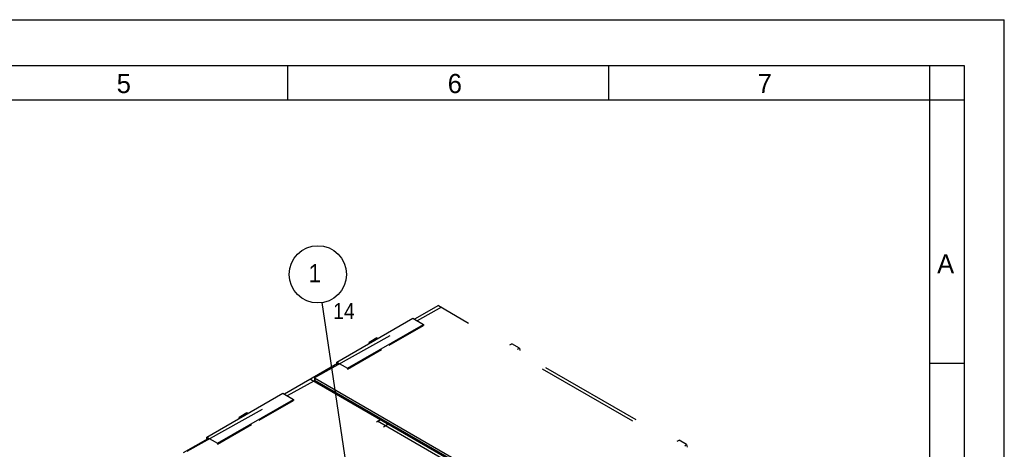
# Model space of a CAD drawing. Header units: millimetres. Extents: x 0 to 5600, y -1552 to 3960.
# Tile 199 of 199: x 3310 to 5600, y 2960 to 3960. Entities that reach past the tile are written whole.
import ezdxf

# ---------------------------------------------------------------- set-up
doc = ezdxf.new("R2010")
doc.units = ezdxf.units.MM
doc.header["$LTSCALE"] = 308
doc.layers.get('0').update_dxf_attribs({"linetype": 'CONTINUOUS'})
doc.layers.add('06___PRT_ALL_SURFS', color=7, linetype='CONTINUOUS')
doc.styles.get("Standard").update_dxf_attribs({"font": 'txt', "width": 0.9})
doc.styles.add('TEXTSTYLE_2', font='txt')
doc.dimstyles.get("Standard").update_dxf_attribs({"dimtxt": 20, "dimasz": 33.333333, "dimexe": 1.5, "dimexo": 1.5, "dimtad": 1, "dimzin": 0, "dimdsep": 46, "dimtxsty": 'Standard', "dimblk": '_FILLED', "dimblk1": '_FILLED', "dimblk2": '_FILLED', "dimcen": 0.09, "dimazin": 0, "dimtol": 1, "dimtp": 0.01, "dimtm": 0.01, "dimtfac": 1, "dimtofl": 0, "dimtmove": 0, "dimatfit": 3, "dimldrblk": '_FILLED', "dimfxl": 0, "dimtolj": 1, "dimtzin": 0, "dimarcsym": 0})

# ---------------------------------------------------------------- blocks, each defined once
blk = doc.blocks.new('_FILLED')
at = {"color": 0, "linetype": 'ByBlock'}
blk.add_solid([(0, 0), (-1, 0.2), (-1, -0.2)], dxfattribs=at)
blk = doc.blocks.new('BOM BALLOON 28_BL0', base_point=(4021.2, 3348.6))
at = {"color": 2, "linetype": 'Continuous'}
blk.add_circle((4003.1, 3367.3), 66.7, dxfattribs=at)
at = {"color": 2, "linetype": 'Continuous', "width": 0.9}
for s, height, p in [('1', 42.7, (3981.7, 3348.5)), ('14', 37.33, (4038.8, 3263.2))]:
    blk.add_text(s, height=height, dxfattribs=at).set_placement(p)

msp = doc.modelspace()

# ---------------------------------------------------------------- linework, layer by layer
at = {"color": 7, "linetype": 'Continuous'}
for p, q in [((0, 3960), (5600, 3960)), ((5600, 0), (5600, 3960)), ((80, 3853.3), (5506.7, 3853.3)), ((3933.3, 3773.3), (3933.3, 3853.3)), ((4680, 3773.3), (4680, 3853.3)), ((5426.7, 680), (5426.7, 3853.3)), ((5506.7, 3853.3), (5506.7, 80)), ((80, 3773.3), (5506.7, 3773.3)), ((4283.4, 3294.6), (4228.1, 3262.6)), ((4290.5, 3290.5), (4234.2, 3259.1)), ((4283.4, 3294.6), (4353.8, 3254)), ((4047.1, 3163), (4223.9, 3265.1)), ((4223.9, 3265.1), (4248.6, 3250.8)), ((4071.8, 3148.7), (4248.6, 3250.8)), ((4169.1, 3202.4), (4248.6, 3248.4)), ((4248.6, 3250.8), (4248.6, 3248.4)), ((4170.8, 3223.8), (3995.4, 3126.1)), ((4071.8, 3146.3), (4151.4, 3192.2)), ((4047.1, 3158.1), (4047.1, 3163)), ((4047.1, 3163), (4071.8, 3148.7)), ((4049.2, 3159.4), (3925.8, 3088.1)), ((4052.1, 3157.7), (4049.2, 3159.4)), ((4071.8, 3148.7), (4071.8, 3146.3)), ((4735.6, 3025.4), (4525.6, 3146.6)), ((4532.7, 3150.7), (4742.7, 3029.4)), ((5506.7, 3160), (5426.7, 3160)), ((3993.5, 3119), (3931.8, 3084.7)), ((3986.4, 3123.1), (4697.1, 2712.8)), ((3995.4, 3126.1), (3995.5, 3120.2)), ((3995.4, 3126.1), (4693.3, 2723.1)), ((3995.5, 3120.2), (3996.7, 3119.4)), ((3996.7, 3119.3), (3996.8, 3125.3)), ((4693.2, 2717.1), (3996.7, 3119.3)), ((3744.8, 2988.5), (3921.6, 3090.6)), ((3769.5, 2974.2), (3946.3, 3076.3)), ((3866.8, 3027.9), (3946.3, 3073.8)), ((3921.6, 3090.6), (3946.3, 3076.3)), ((3946.3, 3076.3), (3946.3, 3073.8)), ((3873.8, 3052.4), (3698.4, 2954.6)), ((4548.4, 2790.5), (4141.8, 3025.2)), ((3769.5, 2971.8), (3849.1, 3017.7)), ((3746.9, 2984.8), (3689.5, 2951.7)), ((3744.8, 2983.6), (3744.8, 2988.5)), ((3744.8, 2988.5), (3769.5, 2974.2)), ((3749.7, 2983.2), (3746.9, 2984.8)), ((3769.5, 2974.2), (3769.5, 2971.8))]:
    msp.add_line(p, q, dxfattribs=at)
at = {"layer": '06___PRT_ALL_SURFS', "color": 7, "linetype": 'Continuous'}
for p, q in [((4122.4, 3209), (4121.7, 3206.1)), ((4124.5, 3207.7), (4122.4, 3209)), ((4142.2, 3217.9), (4140.1, 3219.2)), ((4450.1, 3203.2), (4454.4, 3205.7)), ((4467.8, 3193), (4472, 3195.5)), ((4472, 3195.5), (4473.1, 3190)), ((3820.1, 3034.4), (3819.4, 3031.6)), ((3822.2, 3033.2), (3820.1, 3034.4)), ((3839.9, 3043.4), (3837.8, 3044.6)), ((4139.3, 3023.8), (4148.9, 3029.3)), ((4155.5, 3012.7), (4166.6, 3019.1)), ((4839, 2978.7), (4843.3, 2981.2)), ((4856.7, 2968.5), (4861, 2971)), ((4861, 2971), (4862, 2965.4))]:
    msp.add_line(p, q, dxfattribs=at)
at = {"layer": '06___PRT_ALL_SURFS', "color": 6, "linetype": 'Continuous'}
for p, q in [((4140.1, 3219.2), (4122.4, 3209)), ((4472, 3195.5), (4454.4, 3205.7)), ((3837.8, 3044.6), (3820.1, 3034.4)), ((4861, 2971), (4843.3, 2981.2))]:
    msp.add_line(p, q, dxfattribs=at)

# ---------------------------------------------------------------- block references
at = {"color": 2, "linetype": 'Continuous'}
msp.add_blockref('BOM BALLOON 28_BL0', (4021.2, 3348.6), dxfattribs=at)

# ---------------------------------------------------------------- texts
at = {"color": 2, "linetype": 'Continuous', "char_height": 44.5, "width": 44.498, "attachment_point": 1, "line_spacing_factor": 0.9, "style": 'TEXTSTYLE_2'}
for s, insert in [('5', (3535.2, 3833.7)), ('6', (4305.3, 3833.7)), ('7', (5026, 3833.7)), ('A', (5443.7, 3414))]:
    msp.add_mtext(s, dxfattribs=dict(at, insert=insert))

# ---------------------------------------------------------------- leaders
at = {"color": 2, "linetype": 'Continuous'}
msp.add_leader([(4071.5, 2910.3), (4012.9, 3301.4)], dimstyle='Standard', override={"dimtad": 0, "dimldrblk": 'DOT'}, dxfattribs=at)

doc.saveas('drawing.dxf')
